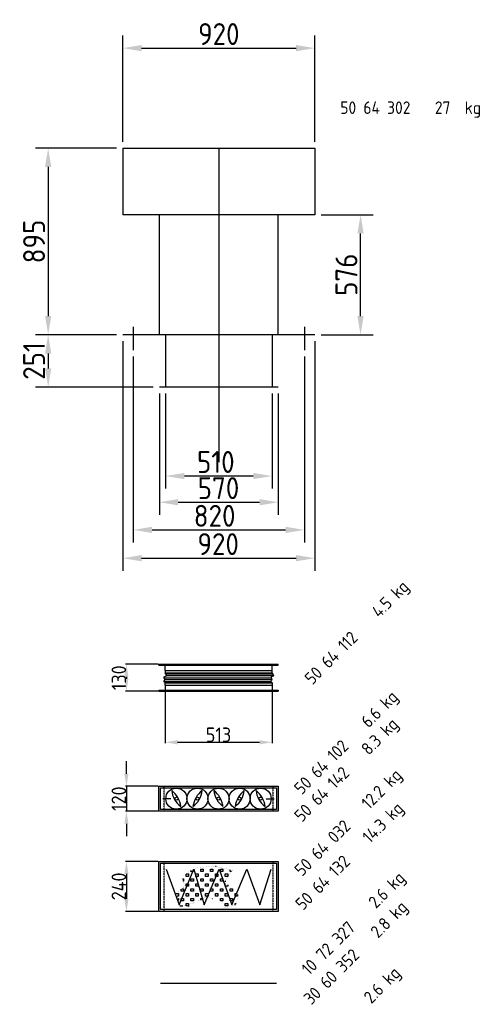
# Model space of a CAD drawing. Extents: x 1965 to 12366, y 538 to 8452.
# Tile 2 of 33: x 3896 to 6103, y 3729 to 8452. Entities that reach past the tile are written whole.
import ezdxf

# ---------------------------------------------------------------- set-up
doc = ezdxf.new("R2010")
doc.units = 0
doc.header["$LTSCALE"] = 2
doc.header["$PDMODE"] = 3
doc.header["$PDSIZE"] = 0.5
doc.linetypes.add('CENTER', pattern=[2, 1.25, -0.25, 0.25, -0.25])
doc.linetypes.add('HIDDEN', pattern=[0.375, 0.25, -0.125])
doc.layers.get('DEFPOINTS').update_dxf_attribs({"linetype": 'CONTINUOUS'})
for name, color, linetype in [('CENTER', 1, 'CENTER'), ('DIMENSIONS', 5, 'CONTINUOUS'), ('HIDDEN', 4, 'HIDDEN'), ('MARK BV', 7, 'CONTINUOUS'), ('TEXT', 5, 'CONTINUOUS')]:
    doc.layers.add(name, color=color, linetype=linetype)
doc.styles.get("Standard").update_dxf_attribs({"font": 'ISOCP'})
doc.dimstyles.get("Standard").update_dxf_attribs({"dimscale": 10, "dimtxt": 3.5, "dimasz": 3, "dimexe": 2, "dimexo": 1, "dimgap": 0.5, "dimtad": 1, "dimdec": 1, "dimdsep": 46, "dimtxsty": 'Standard', "dimcen": -5, "dimclrd": 256, "dimclre": 256, "dimclrt": 256, "dimadec": 0, "dimazin": 0, "dimtfac": 1, "dimtdec": 1, "dimtmove": 0, "dimatfit": 3, "dimfxl": 0, "dimtvp": 0.75, "dimtolj": 1, "dimtzin": 0, "dimarcsym": 0})
doc.dimstyles.new('STANDARD$0', dxfattribs={"dimscale": 5, "dimtxt": 3, "dimasz": 3, "dimexe": 2, "dimexo": 1, "dimgap": 0.5, "dimtad": 1, "dimdec": 1, "dimdsep": 46, "dimtxsty": 'Standard', "dimcen": -1, "dimclrd": 256, "dimclre": 256, "dimclrt": 256, "dimadec": 0, "dimazin": 0, "dimtfac": 1, "dimtdec": 0, "dimtmove": 0, "dimatfit": 3, "dimfxl": 0, "dimtvp": 0.75, "dimtolj": 1, "dimtzin": 0, "dimarcsym": 0})

# ---------------------------------------------------------------- blocks, each defined once
blk = doc.blocks.new('*D5')
at = {"layer": 'DEFPOINTS', "color": 0}
for p in [(4592.4, 5230.4), (5105.4, 5230.4), (5105.4, 4986)]:
    blk.add_point(p, dxfattribs=at)
at = {"layer": 'DIMENSIONS', "lineweight": -2}
for p, q in [((4592.4, 5228.4), (4592.4, 4982)), ((5105.4, 5228.4), (5105.4, 4982)), ((4652.4, 4986), (5045.4, 4986))]:
    blk.add_line(p, q, dxfattribs=at)
at = {"layer": 'DIMENSIONS'}
for points in [[(4652.4, 4996), (4652.4, 4976), (4592.4, 4986)], [(5045.4, 4996), (5045.4, 4976), (5105.4, 4986)]]:
    blk.add_solid(points, dxfattribs=at)
at = {"layer": 'DIMENSIONS', "insert": (4848.9, 5022), "char_height": 70, "attachment_point": 5}
blk.add_mtext('\\A1;513', dxfattribs=at)
blk = doc.blocks.new('*D6')
at = {"layer": 'DEFPOINTS', "color": 0}
for p in [(4562.4, 4775.3), (4407.4, 4655.3), (4562.4, 4655.3)]:
    blk.add_point(p, dxfattribs=at)
at = {"layer": 'DIMENSIONS', "lineweight": -2}
for p, q in [((4407.4, 4835.3), (4407.4, 4895.3)), ((4560.4, 4775.3), (4403.4, 4775.3)), ((4407.4, 4775.3), (4407.4, 4655.3)), ((4560.4, 4655.3), (4403.4, 4655.3)), ((4407.4, 4595.3), (4407.4, 4535.3))]:
    blk.add_line(p, q, dxfattribs=at)
at = {"layer": 'DIMENSIONS'}
for points in [[(4397.4, 4835.3), (4417.4, 4835.3), (4407.4, 4775.3)], [(4397.4, 4595.3), (4417.4, 4595.3), (4407.4, 4655.3)]]:
    blk.add_solid(points, dxfattribs=at)
at = {"layer": 'DIMENSIONS', "insert": (4371.3, 4715.3), "char_height": 70, "attachment_point": 5, "rotation": 90}
blk.add_mtext('\\A1;120', dxfattribs=at)
blk = doc.blocks.new('*D7')
at = {"layer": 'DEFPOINTS', "color": 0}
for p in [(4562.4, 4414.7), (4407.4, 4174.7), (4562.4, 4174.7)]:
    blk.add_point(p, dxfattribs=at)
at = {"layer": 'DIMENSIONS', "lineweight": -2}
for p, q in [((4560.4, 4414.7), (4403.4, 4414.7)), ((4407.4, 4354.7), (4407.4, 4234.7)), ((4560.4, 4174.7), (4403.4, 4174.7))]:
    blk.add_line(p, q, dxfattribs=at)
at = {"layer": 'DIMENSIONS'}
for points in [[(4397.4, 4354.7), (4417.4, 4354.7), (4407.4, 4414.7)], [(4397.4, 4234.7), (4417.4, 4234.7), (4407.4, 4174.7)]]:
    blk.add_solid(points, dxfattribs=at)
at = {"layer": 'DIMENSIONS', "insert": (4371.3, 4294.7), "char_height": 70, "attachment_point": 5, "rotation": 90}
blk.add_mtext('\\A1;240', dxfattribs=at)
blk = doc.blocks.new('*D8')
at = {"layer": 'DEFPOINTS', "color": 0}
for p in [(5310.4, 8315.3), (4390.4, 7835.4), (5310.4, 7835.4)]:
    blk.add_point(p, dxfattribs=at)
at = {"layer": 'DIMENSIONS', "lineweight": -2}
for p, q in [((4390.4, 7865.4), (4390.4, 8375.3)), ((5310.4, 7865.4), (5310.4, 8375.3)), ((4480.4, 8315.3), (5220.4, 8315.3))]:
    blk.add_line(p, q, dxfattribs=at)
at = {"layer": 'DIMENSIONS'}
for points in [[(4480.4, 8330.3), (4480.4, 8300.3), (4390.4, 8315.3)], [(5220.4, 8330.3), (5220.4, 8300.3), (5310.4, 8315.3)]]:
    blk.add_solid(points, dxfattribs=at)
at = {"layer": 'DIMENSIONS', "insert": (4850.4, 8382.8), "char_height": 105, "attachment_point": 5}
blk.add_mtext('\\A1;920', dxfattribs=at)
blk = doc.blocks.new('*D9')
at = {"layer": 'DEFPOINTS', "color": 0}
for p in [(4390.4, 7835.4), (4032.4, 6940.4), (4390.4, 6940.4)]:
    blk.add_point(p, dxfattribs=at)
at = {"layer": 'DIMENSIONS', "lineweight": -2}
for p, q in [((4360.4, 7835.4), (3972.4, 7835.4)), ((4032.4, 7745.4), (4032.4, 7030.4)), ((4360.4, 6940.4), (3972.4, 6940.4))]:
    blk.add_line(p, q, dxfattribs=at)
at = {"layer": 'DIMENSIONS'}
for points in [[(4017.4, 7745.4), (4047.4, 7745.4), (4032.4, 7835.4)], [(4017.4, 7030.4), (4047.4, 7030.4), (4032.4, 6940.4)]]:
    blk.add_solid(points, dxfattribs=at)
at = {"layer": 'DIMENSIONS', "insert": (3964.9, 7387.9), "char_height": 105, "attachment_point": 5, "rotation": 90}
blk.add_mtext('\\A1;895', dxfattribs=at)
blk = doc.blocks.new('*D10')
at = {"layer": 'DEFPOINTS', "color": 0}
for p in [(4360.4, 6940.4), (4032.4, 6689.4), (4565.4, 6689.4)]:
    blk.add_point(p, dxfattribs=at)
at = {"layer": 'DIMENSIONS', "lineweight": -2}
for p, q in [((4330.4, 6940.4), (3972.4, 6940.4)), ((4032.4, 6850.4), (4032.4, 6779.4)), ((4535.4, 6689.4), (3972.4, 6689.4))]:
    blk.add_line(p, q, dxfattribs=at)
at = {"layer": 'DIMENSIONS'}
for points in [[(4017.4, 6850.4), (4047.4, 6850.4), (4032.4, 6940.4)], [(4017.4, 6779.4), (4047.4, 6779.4), (4032.4, 6689.4)]]:
    blk.add_solid(points, dxfattribs=at)
at = {"layer": 'DIMENSIONS', "insert": (3964.9, 6814.9), "char_height": 105, "attachment_point": 5, "rotation": 90}
blk.add_mtext('\\A1;251', dxfattribs=at)
blk = doc.blocks.new('*D11')
at = {"layer": 'DEFPOINTS', "color": 0}
for p in [(4440.4, 6866.4), (5260.4, 6866.4), (5260.4, 6004.6)]:
    blk.add_point(p, dxfattribs=at)
at = {"layer": 'DIMENSIONS', "lineweight": -2}
for p, q in [((4440.4, 6836.4), (4440.4, 5944.6)), ((5260.4, 6836.4), (5260.4, 5944.6)), ((4530.4, 6004.6), (5170.4, 6004.6))]:
    blk.add_line(p, q, dxfattribs=at)
at = {"layer": 'DIMENSIONS'}
for points in [[(4530.4, 6019.6), (4530.4, 5989.6), (4440.4, 6004.6)], [(5170.4, 6019.6), (5170.4, 5989.6), (5260.4, 6004.6)]]:
    blk.add_solid(points, dxfattribs=at)
at = {"layer": 'DIMENSIONS', "insert": (4830.1, 6072.1), "char_height": 105, "attachment_point": 5}
blk.add_mtext('\\A1;820', dxfattribs=at)
blk = doc.blocks.new('*D12')
at = {"layer": 'DEFPOINTS', "color": 0}
for p in [(4390.4, 6940.4), (5310.4, 6940.4), (5310.4, 5869)]:
    blk.add_point(p, dxfattribs=at)
at = {"layer": 'DIMENSIONS', "lineweight": -2}
for p, q in [((4390.4, 6910.4), (4390.4, 5809)), ((5310.4, 6910.4), (5310.4, 5809)), ((4480.4, 5869), (5220.4, 5869))]:
    blk.add_line(p, q, dxfattribs=at)
at = {"layer": 'DIMENSIONS'}
for points in [[(4480.4, 5884), (4480.4, 5854), (4390.4, 5869)], [(5220.4, 5884), (5220.4, 5854), (5310.4, 5869)]]:
    blk.add_solid(points, dxfattribs=at)
at = {"layer": 'DIMENSIONS', "insert": (4847.3, 5936.5), "char_height": 105, "attachment_point": 5}
blk.add_mtext('\\A1;920', dxfattribs=at)
blk = doc.blocks.new('*D13')
at = {"layer": 'DEFPOINTS', "color": 0}
for p in [(4595.4, 6689.4), (5105.4, 6689.4), (4595.4, 6262.9)]:
    blk.add_point(p, dxfattribs=at)
at = {"layer": 'DIMENSIONS', "lineweight": -2}
for p, q in [((4595.4, 6659.4), (4595.4, 6202.9)), ((5105.4, 6659.4), (5105.4, 6202.9)), ((5015.4, 6262.9), (4685.4, 6262.9))]:
    blk.add_line(p, q, dxfattribs=at)
at = {"layer": 'DIMENSIONS'}
for points in [[(4685.4, 6277.9), (4685.4, 6247.9), (4595.4, 6262.9)], [(5015.4, 6277.9), (5015.4, 6247.9), (5105.4, 6262.9)]]:
    blk.add_solid(points, dxfattribs=at)
at = {"layer": 'DIMENSIONS', "insert": (4835.8, 6330.4), "char_height": 105, "attachment_point": 5}
blk.add_mtext('\\A1;510', dxfattribs=at)
blk = doc.blocks.new('*D14')
at = {"layer": 'DEFPOINTS', "color": 0}
for p in [(4565.4, 6689.4), (5135.4, 6689.4), (5135.4, 6137.3)]:
    blk.add_point(p, dxfattribs=at)
at = {"layer": 'DIMENSIONS', "lineweight": -2}
for p, q in [((4565.4, 6659.4), (4565.4, 6077.3)), ((5135.4, 6659.4), (5135.4, 6077.3)), ((4655.4, 6137.3), (5045.4, 6137.3))]:
    blk.add_line(p, q, dxfattribs=at)
at = {"layer": 'DIMENSIONS'}
for points in [[(4655.4, 6152.3), (4655.4, 6122.3), (4565.4, 6137.3)], [(5045.4, 6152.3), (5045.4, 6122.3), (5135.4, 6137.3)]]:
    blk.add_solid(points, dxfattribs=at)
at = {"layer": 'DIMENSIONS', "insert": (4848.7, 6204.8), "char_height": 105, "attachment_point": 5}
blk.add_mtext('\\A1;570', dxfattribs=at)
blk = doc.blocks.new('*D15')
at = {"layer": 'DEFPOINTS', "color": 0}
for p in [(5310.4, 7516.4), (5529.5, 7516.4), (5310.4, 6940.4)]:
    blk.add_point(p, dxfattribs=at)
at = {"layer": 'DIMENSIONS', "lineweight": -2}
for p, q in [((5340.4, 7516.4), (5589.5, 7516.4)), ((5529.5, 7030.4), (5529.5, 7426.4)), ((5340.4, 6940.4), (5589.5, 6940.4))]:
    blk.add_line(p, q, dxfattribs=at)
at = {"layer": 'DIMENSIONS'}
for points in [[(5514.5, 7426.4), (5544.5, 7426.4), (5529.5, 7516.4)], [(5514.5, 7030.4), (5544.5, 7030.4), (5529.5, 6940.4)]]:
    blk.add_solid(points, dxfattribs=at)
at = {"layer": 'DIMENSIONS', "insert": (5462, 7228.4), "char_height": 105, "attachment_point": 5, "rotation": 90}
blk.add_mtext('\\A1;576', dxfattribs=at)
blk = doc.blocks.new('*D34')
at = {"layer": 'DEFPOINTS', "color": 0}
for p in [(4562.4, 5360.4), (4407.4, 5230.4), (4562.4, 5230.4)]:
    blk.add_point(p, dxfattribs=at)
at = {"layer": 'DIMENSIONS', "lineweight": -2}
for p, q in [((4560.4, 5360.4), (4403.4, 5360.4)), ((4407.4, 5300.4), (4407.4, 5290.4)), ((4560.4, 5230.4), (4403.4, 5230.4))]:
    blk.add_line(p, q, dxfattribs=at)
at = {"layer": 'DIMENSIONS'}
for points in [[(4397.4, 5300.4), (4417.4, 5300.4), (4407.4, 5360.4)], [(4397.4, 5290.4), (4417.4, 5290.4), (4407.4, 5230.4)]]:
    blk.add_solid(points, dxfattribs=at)
at = {"layer": 'DIMENSIONS', "insert": (4371.4, 5295.4), "char_height": 70, "attachment_point": 5, "rotation": 90}
blk.add_mtext('\\A1;130', dxfattribs=at)

msp = doc.modelspace()

# ---------------------------------------------------------------- linework, layer by layer
at = {"layer": 'CENTER'}
msp.add_line((4850.4, 7835.45), (4850.4, 6330.05), dxfattribs=at)
at = {"layer": 'HIDDEN'}
for p, q in [((4588.87, 4655.26), (4588.87, 4775.26)), ((5108.87, 4775.26), (5108.87, 4655.26)), ((4588.87, 4174.71), (4588.87, 4414.71)), ((5108.87, 4414.71), (5108.87, 4174.71))]:
    msp.add_line(p, q, dxfattribs=at)
at = {"layer": 'MARK BV'}
for p, q in [((4390.4, 7835.45), (5310.4, 7835.45)), ((4390.4, 7835.45), (4390.4, 7516.45)), ((5310.4, 7835.45), (5310.4, 7516.45)), ((5310.4, 7516.45), (4390.4, 7516.45)), ((4565.4, 6940.45), (4565.4, 7516.45)), ((5135.4, 6940.45), (5135.4, 7516.45)), ((4440.4, 6978.72), (4440.4, 6866.44)), ((5260.4, 6978.72), (5260.4, 6866.44)), ((5310.4, 6940.45), (4390.4, 6940.45)), ((4595.4, 6940.45), (4595.4, 6689.45)), ((5105.4, 6940.45), (5105.4, 6689.45)), ((5135.4, 6689.45), (4565.4, 6689.45)), ((4562.37, 5355.36), (4562.37, 5360.36)), ((4562.37, 5360.36), (5135.4, 5360.36)), ((4562.37, 5355.36), (5135.4, 5355.36)), ((4592.37, 5330.36), (4592.37, 5360.36)), ((5105.4, 5330.36), (5105.4, 5360.36)), ((5105.4, 5319.47), (5105.4, 5360.36)), ((5135.4, 5355.36), (5135.4, 5360.36)), ((4590.07, 5294.79), (5102.15, 5294.79)), ((4592.37, 5330.36), (5105.4, 5330.36)), ((4592.37, 5330.36), (4592.37, 5319.47)), ((4592.37, 5319.47), (5105.4, 5319.47)), ((4597.54, 5313.74), (5109.57, 5313.74)), ((4599.26, 5306.85), (5113.16, 5306.85)), ((4588.34, 5276.99), (5100.57, 5276.99)), ((4592.37, 5260.36), (4592.37, 5271.24)), ((4592.37, 5271.24), (5103.35, 5271.24)), ((4592.37, 5260.36), (4592.37, 5230.36)), ((4592.37, 5260.36), (5105.4, 5260.36)), ((4592.94, 5287.32), (5106.25, 5287.32)), ((5105.4, 5271.24), (5105.4, 5230.36)), ((5105.4, 5260.36), (5105.4, 5230.36)), ((4562.37, 5235.36), (4562.37, 5230.36)), ((4562.37, 5235.36), (5135.4, 5235.36)), ((4562.37, 5230.36), (5135.4, 5230.36)), ((5135.4, 5235.36), (5135.4, 5230.36)), ((4562.37, 4655.26), (4562.37, 4775.26)), ((4562.37, 4775.26), (5135.37, 4775.26)), ((5135.37, 4775.26), (5135.37, 4655.26)), ((4570.87, 4663.76), (4570.87, 4766.76)), ((4570.87, 4766.76), (5126.87, 4766.76)), ((5126.87, 4766.76), (5126.87, 4663.76)), ((4620.89, 4715.54), (4581.73, 4715.54)), ((5076.84, 4715.54), (5116.01, 4715.54)), ((5135.37, 4655.26), (4562.37, 4655.26)), ((5126.87, 4663.76), (4570.87, 4663.76)), ((4562.37, 4174.71), (4562.37, 4414.71)), ((4562.37, 4414.71), (5135.37, 4414.71)), ((4570.87, 4183.21), (4570.87, 4406.21)), ((4570.87, 4406.21), (5126.87, 4406.21)), ((5126.87, 4406.21), (5126.87, 4183.21)), ((5135.37, 4414.71), (5135.37, 4174.71)), ((4598.13, 4377.02), (4659.91, 4205.6)), ((4659.91, 4205.6), (4731.3, 4377.02)), ((4693.03, 4342.61), (4693.03, 4353.08)), ((4694.32, 4354.37), (4704.79, 4354.37)), ((4704.79, 4354.37), (4704.79, 4342.61)), ((4716.55, 4366.13), (4716.55, 4370.4)), ((4728.31, 4366.13), (4716.55, 4366.13)), ((4728.31, 4377.12), (4728.31, 4366.13)), ((4731.3, 4377.02), (4780.18, 4205.6)), ((4740.07, 4354.37), (4751.83, 4354.37)), ((4740.07, 4342.61), (4740.07, 4354.37)), ((4751.83, 4354.37), (4751.83, 4342.61)), ((4763.59, 4377.89), (4775.35, 4377.89)), ((4763.59, 4366.13), (4763.59, 4377.89)), ((4775.35, 4366.13), (4763.59, 4366.13)), ((4775.35, 4377.89), (4775.35, 4366.13)), ((4780.18, 4205.6), (4851.56, 4377.02)), ((4787.11, 4354.37), (4798.87, 4354.37)), ((4787.11, 4342.61), (4787.11, 4354.37)), ((4798.87, 4354.37), (4798.87, 4342.61)), ((4810.63, 4377.89), (4822.39, 4377.89)), ((4810.63, 4366.13), (4810.63, 4377.89)), ((4822.39, 4366.13), (4810.63, 4366.13)), ((4822.39, 4377.89), (4822.39, 4366.13)), ((4834.15, 4389.65), (4834.15, 4390.27)), ((4836.97, 4389.65), (4834.15, 4389.65)), ((4834.15, 4354.37), (4845.91, 4354.37)), ((4834.15, 4342.61), (4834.15, 4354.37)), ((4845.91, 4354.37), (4845.91, 4342.61)), ((4851.56, 4377.02), (4913.43, 4205.6)), ((4857.67, 4377.89), (4869.43, 4377.89)), ((4857.67, 4366.13), (4857.67, 4377.89)), ((4869.43, 4366.13), (4857.67, 4366.13)), ((4869.43, 4377.89), (4869.43, 4366.13)), ((4881.19, 4354.37), (4892.95, 4354.37)), ((4881.19, 4342.61), (4881.19, 4354.37)), ((4892.95, 4354.37), (4892.95, 4342.61)), ((4904.71, 4366.13), (4904.71, 4374.6)), ((4910.96, 4366.13), (4904.71, 4366.13)), ((4913.43, 4205.6), (4984.82, 4377.02)), ((4984.82, 4377.02), (5046.69, 4205.6)), ((5046.69, 4205.6), (5101.37, 4377.02)), ((4676.77, 4330.85), (4681.27, 4330.85)), ((4681.27, 4319.09), (4677.79, 4319.09)), ((4681.27, 4330.85), (4681.27, 4319.09)), ((4704.79, 4342.61), (4693.03, 4342.61)), ((4693.03, 4307.33), (4704.79, 4307.33)), ((4693.03, 4295.57), (4693.03, 4307.33)), ((4704.79, 4307.33), (4704.79, 4295.57)), ((4716.55, 4330.85), (4728.31, 4330.85)), ((4716.55, 4319.09), (4716.55, 4330.85)), ((4728.31, 4319.09), (4716.55, 4319.09)), ((4728.31, 4330.85), (4728.31, 4319.09)), ((4751.83, 4342.61), (4740.07, 4342.61)), ((4740.07, 4307.33), (4751.83, 4307.33)), ((4740.07, 4295.57), (4740.07, 4307.33)), ((4751.83, 4307.33), (4751.83, 4295.57)), ((4763.59, 4330.85), (4775.35, 4330.85)), ((4763.59, 4319.09), (4763.59, 4330.85)), ((4775.35, 4319.09), (4763.59, 4319.09)), ((4775.35, 4330.85), (4775.35, 4319.09)), ((4798.87, 4342.61), (4787.11, 4342.61)), ((4787.11, 4307.33), (4798.87, 4307.33)), ((4787.11, 4295.57), (4787.11, 4307.33)), ((4798.87, 4307.33), (4798.87, 4295.57)), ((4810.63, 4330.85), (4822.39, 4330.85)), ((4810.63, 4319.09), (4810.63, 4330.85)), ((4822.39, 4319.09), (4810.63, 4319.09)), ((4822.39, 4330.85), (4822.39, 4319.09)), ((4845.91, 4342.61), (4834.15, 4342.61)), ((4834.15, 4307.33), (4845.91, 4307.33)), ((4834.15, 4295.57), (4834.15, 4307.33)), ((4845.91, 4307.33), (4845.91, 4295.57)), ((4857.67, 4330.85), (4869.43, 4330.85)), ((4857.67, 4319.09), (4857.67, 4330.85)), ((4869.43, 4319.09), (4857.67, 4319.09)), ((4869.43, 4330.85), (4869.43, 4319.09)), ((4879.89, 4319.56), (4884.38, 4319.56)), ((4892.95, 4342.61), (4881.19, 4342.61)), ((4881.19, 4307.33), (4882.86, 4307.33)), ((4881.19, 4295.57), (4881.19, 4307.33)), ((4892.95, 4302.29), (4892.95, 4295.57)), ((4645.99, 4260.29), (4657.75, 4260.29)), ((4657.75, 4260.29), (4657.75, 4248.53)), ((4669.51, 4272.05), (4669.51, 4281.08)), ((4681.27, 4272.05), (4669.51, 4272.05)), ((4672.63, 4283.81), (4681.27, 4283.81)), ((4681.27, 4283.81), (4681.27, 4272.05)), ((4704.79, 4295.57), (4693.03, 4295.57)), ((4693.03, 4260.29), (4704.79, 4260.29)), ((4693.03, 4248.53), (4693.03, 4260.29)), ((4704.79, 4260.29), (4704.79, 4248.53)), ((4716.55, 4283.81), (4728.31, 4283.81)), ((4716.55, 4272.05), (4716.55, 4283.81)), ((4728.31, 4272.05), (4716.55, 4272.05)), ((4728.31, 4283.81), (4728.31, 4272.05)), ((4751.83, 4295.57), (4740.07, 4295.57)), ((4740.07, 4260.29), (4751.83, 4260.29)), ((4740.07, 4248.53), (4740.07, 4260.29)), ((4751.83, 4260.29), (4751.83, 4248.53)), ((4763.59, 4283.81), (4775.35, 4283.81)), ((4763.59, 4272.05), (4763.59, 4283.81)), ((4775.35, 4272.05), (4763.59, 4272.05)), ((4775.35, 4283.81), (4775.35, 4272.05)), ((4798.87, 4295.57), (4787.11, 4295.57)), ((4787.11, 4260.29), (4798.87, 4260.29)), ((4787.11, 4248.53), (4787.11, 4260.29)), ((4798.87, 4260.29), (4798.87, 4248.53)), ((4810.63, 4283.81), (4822.39, 4283.81)), ((4810.63, 4272.05), (4810.63, 4283.81)), ((4822.39, 4272.05), (4810.63, 4272.05)), ((4822.39, 4283.81), (4822.39, 4272.05)), ((4845.91, 4295.57), (4834.15, 4295.57)), ((4834.15, 4260.29), (4845.91, 4260.29)), ((4834.15, 4248.53), (4834.15, 4260.29)), ((4845.91, 4260.29), (4845.91, 4248.53)), ((4857.67, 4283.81), (4869.43, 4283.81)), ((4857.67, 4272.05), (4857.67, 4283.81)), ((4869.43, 4272.05), (4857.67, 4272.05)), ((4869.43, 4283.81), (4869.43, 4272.05)), ((4892.95, 4295.57), (4881.19, 4295.57)), ((4881.19, 4260.29), (4892.95, 4260.29)), ((4881.19, 4248.53), (4881.19, 4260.29)), ((4892.95, 4260.29), (4892.95, 4248.53)), ((4904.71, 4283.81), (4916.47, 4283.81)), ((4904.71, 4272.05), (4904.71, 4283.81)), ((4916.47, 4272.05), (4904.71, 4272.05)), ((4916.47, 4283.81), (4916.47, 4272.05)), ((4928.23, 4260.29), (4938.16, 4260.29)), ((4928.23, 4248.53), (4928.23, 4260.29)), ((4939.99, 4256.64), (4939.99, 4248.53)), ((4657.75, 4248.53), (4650.83, 4248.53)), ((4655.11, 4236.77), (4657.75, 4236.77)), ((4657.75, 4236.77), (4657.75, 4229.51)), ((4669.51, 4236.77), (4681.27, 4236.77)), ((4669.51, 4225.01), (4669.51, 4236.77)), ((4681.27, 4225.01), (4669.51, 4225.01)), ((4681.27, 4236.77), (4681.27, 4225.01)), ((4704.79, 4248.53), (4693.03, 4248.53)), ((4693.03, 4213.25), (4704.79, 4213.25)), ((4693.03, 4201.49), (4693.03, 4213.25)), ((4704.79, 4213.25), (4704.79, 4203.69)), ((4716.55, 4236.77), (4728.31, 4236.77)), ((4716.55, 4225.01), (4716.55, 4236.77)), ((4728.31, 4225.01), (4716.55, 4225.01)), ((4728.31, 4236.77), (4728.31, 4225.01)), ((4751.83, 4248.53), (4740.07, 4248.53)), ((4763.25, 4231.36), (4766.78, 4231.36)), ((4763.59, 4236.77), (4774.67, 4236.77)), ((4763.59, 4231.52), (4763.59, 4236.77)), ((4798.87, 4248.53), (4787.11, 4248.53)), ((4819.99, 4236.77), (4822.39, 4236.77)), ((4822.39, 4236.77), (4822.39, 4235.97)), ((4845.91, 4248.53), (4834.15, 4248.53)), ((4857.67, 4236.77), (4869.43, 4236.77)), ((4857.67, 4225.01), (4857.67, 4236.77)), ((4869.43, 4225.01), (4857.67, 4225.01)), ((4869.43, 4236.77), (4869.43, 4225.01)), ((4892.95, 4248.53), (4881.19, 4248.53)), ((4881.19, 4213.25), (4892.95, 4213.25)), ((4881.19, 4201.49), (4881.19, 4213.25)), ((4892.95, 4213.25), (4892.95, 4201.49)), ((4904.71, 4236.77), (4916.47, 4236.77)), ((4904.71, 4225.01), (4904.71, 4236.77)), ((4916.47, 4225.01), (4904.71, 4225.01)), ((4916.47, 4236.77), (4916.47, 4225.01)), ((4939.99, 4248.53), (4928.23, 4248.53)), ((4928.23, 4213.25), (4933.34, 4213.25)), ((4928.23, 4204.58), (4928.23, 4213.25)), ((5135.37, 4174.71), (4562.37, 4174.71)), ((5126.87, 4183.21), (4570.87, 4183.21)), ((4663.88, 4201.96), (4678.58, 4201.96)), ((4700.14, 4201.49), (4693.03, 4201.49)), ((4701.14, 4201.96), (4707.98, 4201.96)), ((4892.95, 4201.49), (4881.19, 4201.49)), ((5126.87, 3829.13), (4570.87, 3829.13))]:
    msp.add_line(p, q, dxfattribs=at)
at = {"layer": 'MARK BV', "const_width": 0.392}
msp.add_lwpolyline([(4676.77, 4336.83), (4702.12, 4362.17), (4737.62, 4382.43), (4823.81, 4392.57), (4915.07, 4372.3), (4874.51, 4311.5), (4925.22, 4286.16), (4945.5, 4245.63), (4930.29, 4205.09), (4869.44, 4189.89), (4823.81, 4235.49), (4793.39, 4245.63), (4697.05, 4200.03), (4666.63, 4205.09), (4646.35, 4260.83), (4686.91, 4296.3), (4676.77, 4321.63)], close=True, dxfattribs=at)
at = {"layer": 'MARK BV'}
for centre, radius in [((4646.85, 4715.54), 50.5), ((4747.85, 4715.54), 50.5), ((4848.85, 4715.54), 50.5), ((4949.85, 4715.54), 50.5), ((5050.85, 4715.54), 50.5), ((4646.85, 4715.54), 6.9), ((4747.85, 4715.54), 6.9), ((4848.85, 4715.54), 6.9), ((4949.85, 4715.54), 6.9), ((5050.85, 4715.54), 6.9)]:
    msp.add_circle(centre, radius, dxfattribs=at)
for centre, radius, start, end in [((4729.47, 4763.55), 105.05, 184.5919, 234.40577), ((4547.28, 4660.47), 122.33, 8.29683, 50.70084), ((4665.23, 4763.55), 105.05, 305.59423, 355.4081), ((4847.43, 4660.47), 122.33, 129.29916, 171.70317), ((4931.47, 4763.55), 105.05, 184.5919, 234.40577), ((4749.28, 4660.47), 122.33, 8.29683, 50.70084), ((4867.23, 4763.55), 105.05, 305.59423, 355.4081), ((5049.43, 4660.47), 122.33, 129.29916, 171.70317), ((5133.47, 4763.55), 105.05, 184.5919, 234.40577), ((4951.28, 4660.47), 122.33, 8.29683, 50.70084)]:
    msp.add_arc(centre, radius, start, end, dxfattribs=at)
at = {"layer": 'MARK BV', "start_tangent": (-0.3943182, -0.918974)}
for points in [[(4592.37, 5271.24), (4587.37, 5279.28), (4593.18, 5286.8), (4589, 5295.18), (4591.23, 5302.15), (4598.99, 5304.06), (4592.37, 5319.47)], [(5105.4, 5271.24), (5100.4, 5279.28), (5106.2, 5286.8), (5102.03, 5295.18), (5104.26, 5302.15), (5112.02, 5304.06), (5105.4, 5319.47)]]:
    msp.add_spline(points, degree=3, dxfattribs=at)

# ---------------------------------------------------------------- texts
at = {"layer": 'TEXT'}
for s, p in [('50 64 302', (5432.52, 7999.75)), ('27  kg', (5885.7, 7999.75))]:
    msp.add_text(s, height=60, dxfattribs=at).set_placement(p)
for s, p in [('4.5 kg', (5618.98, 5578.77)), ('50 64 112', (5298.53, 5258.32)), ('6.6 kg', (5568.01, 5051.39)), ('8.3 kg', (5568.88, 4920.1)), ('50 64 102', (5247.56, 4730.94)), ('50 64 142', (5248.43, 4599.65)), ('12.2 kg', (5570.07, 4660.02)), ('14.3 kg', (5574.43, 4497.35)), ('50 64 032', (5249.62, 4339.57)), ('50 64 132', (5253.98, 4176.9)), ('2.6 kg', (5603.57, 4184.92)), ('2.8 kg', (5613.8, 4043.22)), ('10 72 327', (5283.12, 3864.47)), ('30 60 352', (5293.35, 3722.77)), ('2.6 kg', (5581.03, 3728.84))]:
    msp.add_text(s, height=60, rotation=45, dxfattribs=at).set_placement(p)

# ---------------------------------------------------------------- dimensions: what is measured, and where the dimension line sits
at = {"layer": 'DIMENSIONS'}
for base, p1, p2, dimstyle, override, picture, middle in [((5310.4, 8315.28), (4390.4, 7835.45), (5310.4, 7835.45), 'Standard', {"dimscale": 30}, '*D8', (4850.4, 8382.81)), ((5105.4, 4985.99), (4592.37, 5230.36), (5105.4, 5230.36), 'STANDARD$0', {"dimscale": 2, "dimtxt": 35, "dimasz": 30, "dimtvp": 7.5}, '*D5', (4848.88, 5021.99))]:
    dim = msp.add_linear_dim(base=base, p1=p1, p2=p2, dimstyle=dimstyle, override=override, dxfattribs=at)
    dim.commit()
    dim.dimension.update_dxf_attribs({"geometry": picture, "text_midpoint": middle})
for base, p1, p2, angle, dimstyle, override, picture, middle in [((4032.43, 6940.45), (4390.4, 7835.45), (4390.4, 6940.45), 90, 'Standard', {"dimscale": 30}, '*D9', (3964.93, 7387.95)), ((5529.47, 7516.45), (5310.4, 6940.45), (5310.4, 7516.45), 90, 'Standard', {"dimscale": 30}, '*D15', (5461.97, 7228.45)), ((4032.43, 6689.45), (4360.4, 6940.45), (4565.4, 6689.45), 90, 'Standard', {"dimscale": 30}, '*D10', (3964.92, 6814.95)), ((4407.35, 5230.36), (4562.37, 5360.36), (4562.37, 5230.36), 90, 'STANDARD$0', {"dimscale": 2, "dimtxt": 35, "dimasz": 30, "dimtvp": 7.5}, '*D34', (4371.35, 5295.36)), ((4407.35, 4174.71), (4562.37, 4414.71), (4562.37, 4174.71), 270, 'STANDARD$0', {"dimscale": 2, "dimtxt": 35, "dimasz": 30, "dimtvp": 7.5}, '*D7', (4371.35, 4294.71))]:
    dim = msp.add_linear_dim(base=base, p1=p1, p2=p2, angle=angle, dimstyle=dimstyle, override=override, dxfattribs=at)
    dim.commit()
    dim.dimension.update_dxf_attribs({"geometry": picture, "text_midpoint": middle})
for base, p1, p2, picture, middle in [((5310.4, 5868.97), (4390.4, 6940.45), (5310.4, 6940.45), '*D12', (4847.27, 5868.97)), ((5260.4, 6004.58), (4440.4, 6866.44), (5260.4, 6866.44), '*D11', (4830.13, 6004.58)), ((5135.4, 6137.33), (4565.4, 6689.45), (5135.4, 6689.45), '*D14', (4848.7, 6137.33)), ((4595.4, 6262.94), (5105.4, 6689.45), (4595.4, 6689.45), '*D13', (4835.84, 6262.94))]:
    dim = msp.add_linear_dim(base=base, p1=p1, p2=p2, dimstyle='Standard', override={"dimscale": 30}, dxfattribs=at)
    dim.commit()
    dim.dimension.update_dxf_attribs({"geometry": picture, "text_midpoint": middle, "dimtype": 160})
dim = msp.add_linear_dim(base=(4407.35, 4655.26), p1=(4562.37, 4775.26), p2=(4562.37, 4655.26), angle=270, dimstyle='STANDARD$0', override={"dimscale": 2, "dimtxt": 35, "dimasz": 30, "dimtvp": 7.5}, dxfattribs=at)
dim.commit()
dim.dimension.update_dxf_attribs({"geometry": '*D6', "text_midpoint": (4407.35, 4715.26), "dimtype": 160})

doc.saveas('drawing.dxf')
